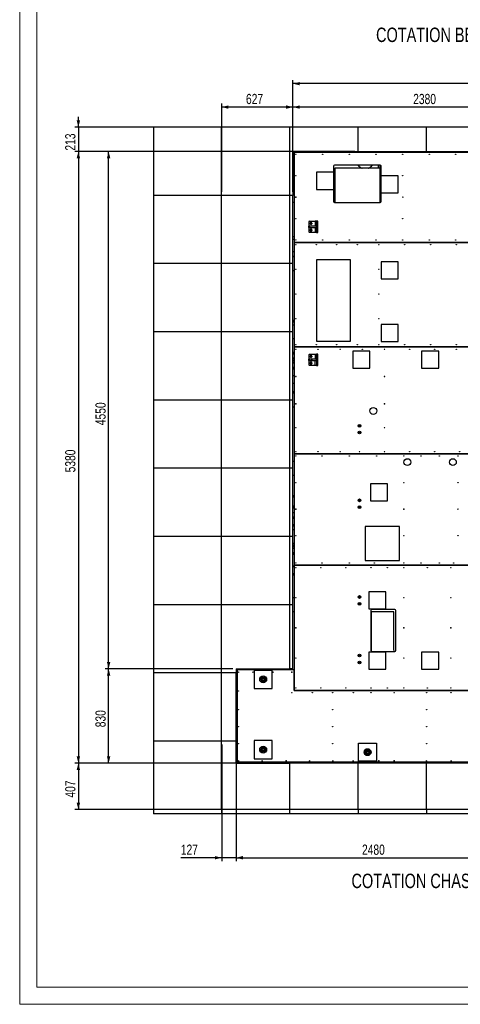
# Model space of a CAD drawing. Header units: millimetres. Extents: x 0 to 841, y 0 to 594.
# Tile 1 of 190: x 0 to 129, y 0 to 289. Entities that reach past the tile are written whole.
import ezdxf

# ---------------------------------------------------------------- set-up
doc = ezdxf.new("R2010")
doc.units = ezdxf.units.MM
for name, color, linetype in [('COTES', 1, 'Continuous'), ('NOTES', 6, 'Continuous'), ('TRAIT-FINS', 9, 'Continuous')]:
    doc.layers.add(name, color=color, linetype=linetype)
doc.layers.add('TRAIT-FORT', color=4, linetype='Continuous', lineweight=25)
doc.styles.add('SLDTEXTSTYLE0', font='TXT', dxfattribs={"width": 0.75})
doc.dimstyles.new('SLDDIMSTYLE0', dxfattribs={"dimtxt": 3, "dimasz": 2, "dimexe": 0, "dimexo": 0.0625, "dimgap": 0.75, "dimtad": 1, "dimdec": 0, "dimlfac": 30, "dimrnd": 1e-09, "dimzin": 12, "dimdsep": 46, "dimtxsty": 'SLDTEXTSTYLE0', "dimsah": 1, "dimcen": 0.09, "dimadec": 0, "dimazin": 3, "dimtfac": 1, "dimtdec": 0, "dimtofl": 0, "dimtmove": 0, "dimatfit": 3, "dimfxl": 1, "dimfrac": 2, "dimtolj": 1, "dimtzin": 12, "dimarcsym": 0})
doc.dimstyles.new('SLDDIMSTYLE1', dxfattribs={"dimtxt": 3, "dimasz": 2, "dimexe": 0, "dimexo": 0.0625, "dimgap": 0.75, "dimtad": 1, "dimdec": 0, "dimlfac": 30, "dimrnd": 1e-09, "dimzin": 12, "dimdsep": 46, "dimtxsty": 'SLDTEXTSTYLE0', "dimsah": 1, "dimcen": 0.09, "dimadec": 0, "dimazin": 3, "dimtfac": 1, "dimtdec": 0, "dimtmove": 0, "dimatfit": 0, "dimfxl": 1, "dimfrac": 2, "dimtolj": 1, "dimtzin": 12, "dimarcsym": 0})

# ---------------------------------------------------------------- blocks, each defined once
blk = doc.blocks.new('_D_14')
at = {"layer": 'COTES', "color": 1, "transparency": 16777216}
for p, q in [((80.1, 251.03), (80.1, 264.03)), ((159.43, 263.03), (80.1, 263.03)), ((159.43, 251.03), (159.43, 264.03))]:
    blk.add_line(p, q, dxfattribs=at)
for points in [[(80.1, 263.03), (82.1, 262.53), (82.1, 263.53)], [(159.43, 263.03), (157.43, 263.53), (157.43, 262.53)]]:
    blk.add_solid(points, dxfattribs=at)
at = {"layer": 'COTES', "color": 1, "transparency": 16777216, "insert": (115.33, 266.89), "char_height": 3, "attachment_point": 1, "style": 'SLDTEXTSTYLE0'}
blk.add_mtext('2380', dxfattribs=at)
blk = doc.blocks.new('_D_16')
at = {"layer": 'COTES', "color": 1, "transparency": 16777216}
for p, q in [((59.2, 238.13), (59.2, 264.03)), ((80.1, 263.03), (59.2, 263.03)), ((80.1, 238.13), (80.1, 264.03))]:
    blk.add_line(p, q, dxfattribs=at)
for points in [[(59.2, 263.03), (61.2, 262.53), (61.2, 263.53)], [(80.1, 263.03), (78.1, 263.53), (78.1, 262.53)]]:
    blk.add_solid(points, dxfattribs=at)
at = {"layer": 'COTES', "color": 1, "transparency": 16777216, "insert": (66.32, 266.89), "char_height": 3, "attachment_point": 1, "style": 'SLDTEXTSTYLE0'}
blk.add_mtext('627', dxfattribs=at)
blk = doc.blocks.new('_D_17')
at = {"layer": 'COTES', "color": 1, "transparency": 16777216}
for p, q in [((17.2, 257.13), (17.2, 260.13)), ((98.2, 257.13), (16.2, 257.13)), ((17.2, 257.13), (17.2, 250.03)), ((98.2, 250.03), (16.2, 250.03)), ((17.2, 250.03), (17.2, 247.03))]:
    blk.add_line(p, q, dxfattribs=at)
for points in [[(17.2, 257.13), (17.7, 259.13), (16.7, 259.13)], [(17.2, 250.03), (16.7, 248.03), (17.7, 248.03)]]:
    blk.add_solid(points, dxfattribs=at)
at = {"layer": 'COTES', "color": 1, "transparency": 16777216, "insert": (13.33, 250.26), "char_height": 3, "attachment_point": 1, "rotation": 90, "style": 'SLDTEXTSTYLE0'}
blk.add_mtext('213', dxfattribs=at)
blk = doc.blocks.new('_D_18')
at = {"layer": 'COTES', "color": 1, "transparency": 16777216}
for p, q in [((79.1, 250.03), (16.2, 250.03)), ((17.2, 250.03), (17.2, 70.7)), ((62.43, 70.7), (16.2, 70.7))]:
    blk.add_line(p, q, dxfattribs=at)
for points in [[(17.2, 250.03), (16.7, 248.03), (17.7, 248.03)], [(17.2, 70.7), (17.7, 72.7), (16.7, 72.7)]]:
    blk.add_solid(points, dxfattribs=at)
at = {"layer": 'COTES', "color": 1, "transparency": 16777216, "insert": (13.33, 155.93), "char_height": 3, "attachment_point": 1, "rotation": 90, "style": 'SLDTEXTSTYLE0'}
blk.add_mtext('5380', dxfattribs=at)
blk = doc.blocks.new('_D_19')
at = {"layer": 'COTES', "color": 1, "transparency": 16777216}
for p, q in [((78.2, 70.7), (16.2, 70.7)), ((17.2, 70.7), (17.2, 57.13)), ((78.2, 57.13), (16.2, 57.13))]:
    blk.add_line(p, q, dxfattribs=at)
for points in [[(17.2, 70.7), (16.7, 68.7), (17.7, 68.7)], [(17.2, 57.13), (17.7, 59.13), (16.7, 59.13)]]:
    blk.add_solid(points, dxfattribs=at)
at = {"layer": 'COTES', "color": 1, "transparency": 16777216, "insert": (13.33, 60.59), "char_height": 3, "attachment_point": 1, "rotation": 90, "style": 'SLDTEXTSTYLE0'}
blk.add_mtext('407', dxfattribs=at)
blk = doc.blocks.new('_D_20')
at = {"layer": 'COTES', "color": 1, "transparency": 16777216}
for p, q in [((62.43, 98.37), (25.07, 98.37)), ((26.07, 70.7), (26.07, 98.37)), ((62.43, 70.7), (25.07, 70.7))]:
    blk.add_line(p, q, dxfattribs=at)
for points in [[(26.07, 98.37), (25.57, 96.37), (26.57, 96.37)], [(26.07, 70.7), (26.57, 72.7), (25.57, 72.7)]]:
    blk.add_solid(points, dxfattribs=at)
at = {"layer": 'COTES', "color": 1, "transparency": 16777216, "insert": (22.2, 81.21), "char_height": 3, "attachment_point": 1, "rotation": 90, "style": 'SLDTEXTSTYLE0'}
blk.add_mtext('830', dxfattribs=at)
blk = doc.blocks.new('_D_21')
at = {"layer": 'COTES', "color": 1, "transparency": 16777216}
for p, q in [((79.1, 250.03), (25.07, 250.03)), ((26.07, 98.37), (26.07, 250.03)), ((62.43, 98.37), (25.07, 98.37))]:
    blk.add_line(p, q, dxfattribs=at)
for points in [[(26.07, 250.03), (25.57, 248.03), (26.57, 248.03)], [(26.07, 98.37), (26.57, 100.37), (25.57, 100.37)]]:
    blk.add_solid(points, dxfattribs=at)
at = {"layer": 'COTES', "color": 1, "transparency": 16777216, "insert": (22.2, 169.77), "char_height": 3, "attachment_point": 1, "rotation": 90, "style": 'SLDTEXTSTYLE0'}
blk.add_mtext('4550', dxfattribs=at)
blk = doc.blocks.new('_D_27')
at = {"layer": 'COTES', "color": 1, "transparency": 16777216}
for p, q in [((80.1, 238.13), (80.1, 270.89)), ((233.1, 269.89), (80.1, 269.89)), ((233.1, 175.03), (233.1, 270.89))]:
    blk.add_line(p, q, dxfattribs=at)
for points in [[(80.1, 269.89), (82.1, 269.39), (82.1, 270.39)], [(233.1, 269.89), (231.1, 270.39), (231.1, 269.39)]]:
    blk.add_solid(points, dxfattribs=at)
at = {"layer": 'COTES', "color": 1, "transparency": 16777216, "insert": (152.17, 273.76), "char_height": 3, "attachment_point": 1, "style": 'SLDTEXTSTYLE0'}
blk.add_mtext('4590', dxfattribs=at)
blk = doc.blocks.new('_D_29')
at = {"layer": 'COTES', "color": 1, "transparency": 16777216}
for p, q in [((63.43, 69.7), (63.43, 41.96)), ((146.1, 69.7), (146.1, 41.96)), ((63.43, 42.96), (146.1, 42.96))]:
    blk.add_line(p, q, dxfattribs=at)
for points in [[(63.43, 42.96), (65.43, 42.46), (65.43, 43.46)], [(146.1, 42.96), (144.1, 43.46), (144.1, 42.46)]]:
    blk.add_solid(points, dxfattribs=at)
at = {"layer": 'COTES', "color": 1, "transparency": 16777216, "insert": (100.33, 46.83), "char_height": 3, "attachment_point": 1, "style": 'SLDTEXTSTYLE0'}
blk.add_mtext('2480', dxfattribs=at)
blk = doc.blocks.new('_D_30')
at = {"layer": 'COTES', "color": 1, "transparency": 16777216}
for p, q in [((59.2, 76.13), (59.2, 41.96)), ((63.43, 76.13), (63.43, 41.96)), ((59.2, 42.96), (47.22, 42.96)), ((63.43, 42.96), (59.2, 42.96)), ((63.43, 42.96), (66.43, 42.96))]:
    blk.add_line(p, q, dxfattribs=at)
for points in [[(59.2, 42.96), (57.2, 43.46), (57.2, 42.46)], [(63.43, 42.96), (65.43, 42.46), (65.43, 43.46)]]:
    blk.add_solid(points, dxfattribs=at)
at = {"layer": 'COTES', "color": 1, "transparency": 16777216, "insert": (47.22, 46.83), "char_height": 3, "attachment_point": 1, "style": 'SLDTEXTSTYLE0'}
blk.add_mtext('127', dxfattribs=at)

msp = doc.modelspace()

# ---------------------------------------------------------------- hatches: boundary and pattern name
at = {"layer": 'TRAIT-FINS'}
h = msp.add_hatch(dxfattribs=at)
h.set_pattern_fill('ANSI31', color=9, style=0)
h.paths.add_polyline_path([(86.98, 228.138), (84.926, 228.138), (84.926, 227.738), (86.98, 227.738)], flags=0)
h = msp.add_hatch(dxfattribs=at)
h.set_pattern_fill('ANSI31', color=9, style=0)
h.paths.add_polyline_path([(87.005, 226.271), (87.405, 226.271), (87.405, 229.605), (87.005, 229.605)], flags=0)
h = msp.add_hatch(dxfattribs=at)
h.set_pattern_fill('ANSI31', color=9, style=0)
h.paths.add_polyline_path([(87.405, 190.605), (87.005, 190.605), (87.005, 187.271), (87.405, 187.271)], flags=0)
h = msp.add_hatch(dxfattribs=at)
h.set_pattern_fill('ANSI31', color=9, style=0)
h.paths.add_polyline_path([(86.98, 189.138), (84.926, 189.138), (84.926, 188.738), (86.98, 188.738)], flags=0)
h = msp.add_hatch(dxfattribs=at)
h.set_pattern_fill('ANSI31', color=9, style=0)
edge = h.paths.add_edge_path(flags=0)
edge.add_arc((71.372, 95.237), 0.333, 0, 360)
h = msp.add_hatch(dxfattribs=at)
h.set_pattern_fill('ANSI31', color=9, style=0)
edge = h.paths.add_edge_path(flags=0)
edge.add_arc((71.372, 74.67), 0.333, 0, 360)
h = msp.add_hatch(dxfattribs=at)
h.set_pattern_fill('ANSI31', color=9, style=0)
edge = h.paths.add_edge_path(flags=0)
edge.add_arc((101.955, 73.92), 0.333, 0, 360)

# ---------------------------------------------------------------- linework, layer by layer
at = {"color": 7, "linetype": 'Continuous', "lineweight": 18}
for p, q in [((0, 594), (0, 0)), ((5, 589), (5, 5)), ((836, 5), (5, 5)), ((841, 0), (0, 0))]:
    msp.add_line(p, q, dxfattribs=at)
at = {"layer": 'TRAIT-FORT', "color": 4, "linetype": 'Continuous', "lineweight": 25}
for p, q in [((59.199, 257.134), (39.199, 257.134)), ((39.199, 257.134), (39.199, 237.134)), ((59.199, 237.134), (59.199, 257.134)), ((79.199, 257.134), (59.199, 257.134)), ((79.199, 237.134), (79.199, 257.134)), ((99.199, 257.134), (79.199, 257.134)), ((99.199, 250.034), (99.199, 257.134)), ((119.199, 257.134), (99.199, 257.134)), ((119.199, 250.034), (119.199, 257.134)), ((139.199, 257.134), (119.199, 257.134)), ((80.099, 250.034), (99.199, 250.034)), ((80.099, 250.034), (80.099, 237.134)), ((80.099, 249.868), (84.932, 249.868)), ((80.432, 249.701), (80.432, 223.368)), ((159.099, 249.701), (80.432, 249.701)), ((84.932, 249.868), (84.932, 249.701)), ((99.199, 250.034), (119.199, 250.034)), ((105.032, 250.034), (105.032, 249.701)), ((105.699, 249.701), (105.699, 250.034)), ((105.932, 249.868), (110.932, 249.868)), ((105.932, 249.701), (105.932, 249.868)), ((109.699, 250.034), (109.699, 249.868)), ((110.932, 249.868), (110.932, 249.701)), ((111.032, 249.701), (111.032, 250.034)), ((119.199, 250.034), (139.199, 250.034)), ((91.972, 245.701), (91.972, 243.904)), ((105.638, 246.034), (92.305, 246.034)), ((105.032, 246.034), (105.032, 245.07)), ((105.699, 245.07), (105.699, 246.029)), ((105.932, 244.868), (105.932, 245.858)), ((105.972, 242.904), (105.972, 245.701)), ((80.432, 244.868), (80.099, 244.868)), ((86.972, 243.904), (86.972, 238.904)), ((91.972, 243.904), (86.972, 243.904)), ((91.972, 243.904), (91.972, 238.904)), ((92.372, 245.07), (92.372, 235.084)), ((105.705, 245.07), (92.372, 245.07)), ((105.705, 235.084), (105.705, 245.07)), ((105.972, 244.868), (105.932, 244.868)), ((110.972, 242.904), (105.972, 242.904)), ((105.972, 237.904), (105.972, 242.904)), ((110.972, 237.904), (110.972, 242.904)), ((39.199, 237.134), (39.199, 217.134)), ((59.199, 237.134), (39.199, 237.134)), ((59.199, 217.134), (59.199, 237.134)), ((79.199, 237.134), (59.199, 237.134)), ((79.199, 217.134), (79.199, 237.134)), ((80.099, 237.134), (79.199, 237.134)), ((80.432, 239.134), (80.099, 239.134)), ((80.099, 217.134), (80.099, 237.134)), ((86.972, 238.904), (91.972, 238.904)), ((91.972, 238.904), (91.972, 235.368)), ((105.972, 235.368), (105.972, 237.904)), ((105.972, 237.904), (110.972, 237.904)), ((80.099, 235.134), (80.432, 235.134)), ((92.305, 235.034), (105.638, 235.034)), ((92.372, 235.084), (105.705, 235.084)), ((105.032, 235.084), (105.032, 235.034)), ((105.699, 235.04), (105.699, 235.084)), ((84.905, 229.605), (84.738, 229.438)), ((84.738, 229.438), (84.738, 228.138)), ((84.738, 227.738), (84.738, 228.138)), ((84.738, 228.138), (84.926, 228.138)), ((84.905, 229.605), (86.605, 229.605)), ((84.926, 228.138), (84.926, 227.738)), ((86.98, 228.138), (84.926, 228.138)), ((85.172, 228.838), (85.172, 229.038)), ((85.638, 229.038), (85.638, 228.838)), ((86.605, 229.605), (86.605, 228.138)), ((87.005, 229.605), (86.605, 229.605)), ((86.98, 227.738), (86.98, 228.138)), ((87.005, 229.605), (87.005, 226.271)), ((87.405, 229.605), (87.005, 229.605)), ((87.405, 226.271), (87.405, 229.605)), ((84.926, 227.738), (84.738, 227.738)), ((84.738, 227.738), (84.738, 226.438)), ((84.905, 226.271), (84.738, 226.438)), ((86.605, 226.271), (84.905, 226.271)), ((84.926, 227.738), (86.98, 227.738)), ((85.172, 226.838), (85.172, 227.038)), ((85.638, 227.038), (85.638, 226.838)), ((86.605, 227.738), (86.605, 226.271)), ((87.005, 226.271), (86.605, 226.271)), ((87.005, 226.271), (87.405, 226.271)), ((80.432, 224.968), (80.099, 224.968)), ((80.099, 224.301), (80.432, 224.301)), ((80.432, 223.368), (80.432, 223.364)), ((159.099, 223.368), (80.432, 223.368)), ((80.432, 223.364), (80.432, 192.701)), ((80.432, 223.364), (159.099, 223.364)), ((80.432, 220.634), (80.099, 220.634)), ((59.199, 217.134), (39.199, 217.134)), ((39.199, 217.134), (39.199, 197.134)), ((59.199, 197.134), (59.199, 217.134)), ((79.199, 217.134), (59.199, 217.134)), ((79.199, 197.134), (79.199, 217.134)), ((80.099, 217.134), (79.199, 217.134)), ((80.099, 219.301), (80.432, 219.301)), ((80.432, 219.134), (80.099, 219.134)), ((80.099, 197.134), (80.099, 217.134)), ((96.94, 218.267), (86.985, 218.267)), ((86.985, 218.267), (86.985, 194.415)), ((96.94, 194.415), (96.94, 218.267)), ((110.972, 217.704), (105.972, 217.704)), ((105.972, 217.704), (105.972, 212.704)), ((110.972, 212.704), (110.972, 217.704)), ((80.099, 215.134), (80.432, 215.134)), ((105.972, 212.704), (110.972, 212.704)), ((110.972, 199.287), (105.972, 199.287)), ((105.972, 199.287), (105.972, 194.287)), ((110.972, 194.287), (110.972, 199.287)), ((39.199, 197.134), (39.199, 177.134)), ((59.199, 197.134), (39.199, 197.134)), ((59.199, 177.134), (59.199, 197.134)), ((79.199, 197.134), (59.199, 197.134)), ((79.199, 177.134), (79.199, 197.134)), ((80.099, 197.134), (79.199, 197.134)), ((80.432, 199.134), (80.099, 199.134)), ((80.099, 177.134), (80.099, 197.134)), ((80.099, 195.134), (80.432, 195.134)), ((86.985, 194.415), (96.94, 194.415)), ((105.972, 194.287), (110.972, 194.287)), ((80.099, 191.201), (80.432, 191.201)), ((80.432, 192.701), (80.432, 192.698)), ((159.099, 192.701), (80.432, 192.701)), ((80.432, 192.698), (80.432, 161.368)), ((80.432, 192.698), (159.099, 192.698)), ((84.905, 190.605), (84.738, 190.438)), ((84.905, 190.605), (86.605, 190.605)), ((86.605, 190.605), (86.605, 189.138)), ((86.605, 190.605), (87.005, 190.605)), ((87.005, 190.605), (87.005, 187.271)), ((87.405, 190.605), (87.005, 190.605)), ((87.405, 187.271), (87.405, 190.605)), ((102.638, 191.437), (97.638, 191.437)), ((97.638, 191.437), (97.638, 186.437)), ((102.638, 186.437), (102.638, 191.437)), ((122.805, 191.437), (117.805, 191.437)), ((117.805, 191.437), (117.805, 186.437)), ((122.805, 186.437), (122.805, 191.437)), ((80.099, 188.868), (80.432, 188.868)), ((80.432, 188.534), (80.099, 188.534)), ((84.738, 190.438), (84.738, 189.138)), ((84.738, 188.738), (84.738, 189.138)), ((84.738, 189.138), (84.926, 189.138)), ((84.926, 188.738), (84.738, 188.738)), ((84.738, 188.738), (84.738, 187.438)), ((84.926, 189.138), (84.926, 188.738)), ((86.98, 189.138), (84.926, 189.138)), ((84.926, 188.738), (86.98, 188.738)), ((85.172, 189.838), (85.172, 190.038)), ((85.172, 187.838), (85.172, 188.038)), ((85.638, 190.038), (85.638, 189.838)), ((85.638, 188.038), (85.638, 187.838)), ((86.605, 187.271), (86.605, 188.738)), ((86.98, 188.738), (86.98, 189.138)), ((80.432, 186.201), (80.099, 186.201)), ((84.905, 187.271), (84.738, 187.438)), ((86.605, 187.271), (84.905, 187.271)), ((87.005, 187.271), (86.605, 187.271)), ((87.005, 187.271), (87.405, 187.271)), ((97.638, 186.437), (102.638, 186.437)), ((117.805, 186.437), (122.805, 186.437)), ((80.432, 184.218), (80.099, 184.218)), ((80.099, 182.051), (80.432, 182.051)), ((80.432, 179.134), (80.099, 179.134)), ((39.199, 177.134), (39.199, 157.134)), ((59.199, 177.134), (39.199, 177.134)), ((59.199, 157.134), (59.199, 177.134)), ((79.199, 177.134), (59.199, 177.134)), ((79.199, 157.134), (79.199, 177.134)), ((80.099, 177.134), (79.199, 177.134)), ((80.099, 157.134), (80.099, 177.134)), ((80.099, 175.134), (80.432, 175.134)), ((80.432, 159.134), (80.099, 159.134)), ((80.432, 161.368), (80.432, 161.364)), ((152.432, 161.368), (80.432, 161.368)), ((80.432, 161.364), (80.432, 128.704)), ((80.432, 161.364), (152.432, 161.364)), ((59.199, 157.134), (39.199, 157.134)), ((39.199, 157.134), (39.199, 137.134)), ((59.199, 137.134), (59.199, 157.134)), ((79.199, 157.134), (59.199, 157.134)), ((79.199, 137.134), (79.199, 157.134)), ((80.099, 157.134), (79.199, 157.134)), ((80.099, 137.134), (80.099, 157.134)), ((80.099, 155.134), (80.432, 155.134)), ((107.805, 152.57), (102.805, 152.57)), ((102.805, 152.57), (102.805, 147.57)), ((107.805, 147.57), (107.805, 152.57)), ((80.099, 149.134), (80.432, 149.134)), ((80.099, 148.968), (80.432, 148.968)), ((80.099, 148.801), (80.432, 148.801)), ((102.805, 147.57), (107.805, 147.57)), ((80.099, 146.134), (80.432, 146.134)), ((80.099, 145.968), (80.432, 145.968)), ((80.099, 145.801), (80.432, 145.801)), ((80.432, 145.468), (80.099, 145.468)), ((99.448, 145.801), (99.763, 145.801)), ((80.099, 144.134), (80.432, 144.134)), ((80.432, 139.134), (80.099, 139.134)), ((111.305, 140.07), (101.305, 140.07)), ((101.305, 140.07), (101.305, 130.07)), ((111.305, 130.07), (111.305, 140.07)), ((59.199, 137.134), (39.199, 137.134)), ((39.199, 137.134), (39.199, 117.134)), ((59.199, 117.134), (59.199, 137.134)), ((79.199, 137.134), (59.199, 137.134)), ((79.199, 117.134), (79.199, 137.134)), ((80.099, 137.134), (79.199, 137.134)), ((80.099, 117.134), (80.099, 137.134)), ((80.099, 135.134), (80.432, 135.134)), ((80.099, 134.534), (80.432, 134.534)), ((80.432, 134.201), (80.099, 134.201)), ((80.432, 131.868), (80.099, 131.868)), ((101.305, 130.07), (111.305, 130.07)), ((80.1, 128.446), (80.099, 128.446)), ((80.432, 128.704), (80.432, 128.701)), ((152.432, 128.704), (80.432, 128.704)), ((80.432, 128.701), (80.432, 98.038)), ((80.432, 128.701), (152.432, 128.701)), ((80.099, 126.113), (80.1, 126.113)), ((80.432, 119.134), (80.099, 119.134)), ((107.305, 120.904), (102.305, 120.904)), ((102.305, 120.904), (102.305, 115.904)), ((107.305, 115.904), (107.305, 120.904)), ((59.199, 117.134), (39.199, 117.134)), ((39.199, 117.134), (39.199, 97.134)), ((59.199, 97.134), (59.199, 117.134)), ((79.199, 117.134), (59.199, 117.134)), ((79.199, 98.368), (79.199, 117.134)), ((80.099, 117.134), (79.199, 117.134)), ((80.099, 98.368), (80.099, 117.134)), ((102.305, 115.904), (107.305, 115.904)), ((109.932, 115.737), (103.266, 115.737)), ((80.099, 115.134), (80.432, 115.134)), ((102.932, 115.404), (102.932, 103.715)), ((103.053, 115.07), (103.053, 103.415)), ((109.705, 115.07), (103.053, 115.07)), ((109.705, 104.241), (109.705, 115.07)), ((110.266, 103.715), (110.266, 115.404)), ((109.805, 103.415), (109.705, 104.241)), ((107.305, 103.215), (102.305, 103.215)), ((102.305, 103.215), (102.305, 98.215)), ((103.053, 103.415), (109.805, 103.415)), ((103.266, 103.382), (109.932, 103.382)), ((107.305, 98.215), (107.305, 103.215)), ((122.805, 103.237), (117.805, 103.237)), ((117.805, 103.237), (117.805, 98.237)), ((122.805, 98.237), (122.805, 103.237)), ((63.432, 98.368), (79.199, 98.368)), ((63.432, 98.368), (63.432, 97.134)), ((80.099, 98.368), (79.199, 98.368)), ((102.305, 98.215), (107.305, 98.215)), ((117.805, 98.237), (122.805, 98.237)), ((59.199, 97.134), (39.199, 97.134)), ((39.199, 97.134), (39.199, 77.134)), ((59.199, 77.134), (59.199, 97.134)), ((63.432, 97.134), (59.199, 97.134)), ((63.432, 97.868), (63.766, 97.868)), ((63.432, 77.134), (63.432, 97.134)), ((63.766, 98.034), (63.766, 71.034)), ((79.766, 98.034), (63.766, 98.034)), ((74.038, 97.904), (68.705, 97.904)), ((68.705, 97.904), (68.705, 92.57)), ((74.038, 92.57), (74.038, 97.904)), ((79.766, 98.038), (79.766, 98.034)), ((80.432, 98.038), (79.766, 98.038)), ((80.436, 98.038), (80.432, 98.038)), ((80.432, 98.038), (80.432, 92.034)), ((80.436, 98.034), (80.432, 98.034)), ((80.436, 92.038), (80.436, 98.038)), ((63.766, 92.868), (63.432, 92.868)), ((68.705, 92.57), (74.038, 92.57)), ((80.432, 92.034), (145.766, 92.034)), ((145.766, 92.038), (80.436, 92.038)), ((59.199, 77.134), (39.199, 77.134)), ((39.199, 77.134), (39.199, 57.134)), ((59.199, 57.134), (59.199, 77.134)), ((63.432, 77.134), (59.199, 77.134)), ((63.432, 70.701), (63.432, 77.134)), ((63.432, 75.534), (63.766, 75.534)), ((68.705, 77.337), (68.705, 72.004)), ((74.038, 77.337), (68.705, 77.337)), ((74.038, 72.004), (74.038, 77.337)), ((99.288, 71.254), (99.288, 76.587)), ((99.288, 76.587), (104.622, 76.587)), ((104.622, 76.587), (104.622, 71.254)), ((63.432, 70.701), (79.199, 70.701)), ((63.766, 71.034), (145.766, 71.034)), ((68.266, 71.034), (68.266, 70.701)), ((68.705, 72.004), (74.038, 72.004)), ((79.199, 57.134), (79.199, 70.701)), ((99.199, 70.701), (79.199, 70.701)), ((99.199, 57.134), (99.199, 70.701)), ((119.199, 70.701), (99.199, 70.701)), ((104.622, 71.254), (99.288, 71.254)), ((102.266, 70.701), (102.266, 71.034)), ((107.266, 71.034), (107.266, 70.701)), ((119.199, 57.134), (119.199, 70.701)), ((139.199, 70.701), (119.199, 70.701)), ((39.199, 57.134), (39.199, 55.83)), ((59.199, 57.134), (39.199, 57.134)), ((59.199, 55.83), (39.199, 55.83)), ((59.199, 57.134), (59.199, 55.83)), ((79.199, 57.134), (59.199, 57.134)), ((79.199, 55.83), (59.199, 55.83)), ((79.199, 55.83), (79.199, 57.134)), ((99.199, 57.134), (79.199, 57.134)), ((99.199, 55.83), (79.199, 55.83)), ((99.199, 57.134), (99.199, 55.83)), ((119.199, 57.134), (99.199, 57.134)), ((119.199, 55.83), (99.199, 55.83)), ((119.199, 57.134), (119.199, 55.83)), ((139.199, 57.134), (119.199, 57.134)), ((139.199, 55.83), (119.199, 55.83))]:
    msp.add_line(p, q, dxfattribs=at)
for centre, radius in [((80.932, 249.201), 0.0567), ((88.766, 249.201), 0.0567), ((96.599, 249.201), 0.0567), ((104.432, 249.201), 0.0567), ((112.266, 249.201), 0.0567), ((120.043, 249.201), 0.0567), ((127.821, 249.201), 0.0567), ((80.932, 242.909), 0.0567), ((112.266, 242.909), 0.0567), ((80.932, 236.618), 0.0567), ((112.266, 236.618), 0.0567), ((80.932, 230.326), 0.0567), ((85.405, 228.937), 0.17), ((112.266, 230.326), 0.0567), ((85.405, 226.937), 0.17), ((80.932, 224.034), 0.0567), ((80.932, 222.701), 0.0567), ((86.932, 222.701), 0.0567), ((88.766, 224.034), 0.0567), ((92.932, 222.701), 0.0567), ((96.599, 224.034), 0.0567), ((98.932, 222.701), 0.0567), ((104.432, 224.034), 0.0567), ((105.266, 222.701), 0.0567), ((112.266, 224.034), 0.0567), ((112.849, 222.701), 0.0567), ((120.043, 224.034), 0.0567), ((120.432, 222.701), 0.0567), ((127.821, 224.034), 0.0567), ((128.016, 222.701), 0.0567), ((80.932, 215.478), 0.0567), ((105.266, 215.478), 0.0567), ((80.932, 208.254), 0.0567), ((105.266, 208.254), 0.0567), ((80.932, 201.031), 0.0567), ((105.266, 201.031), 0.0567), ((80.932, 193.364), 0.0567), ((86.932, 193.364), 0.0567), ((92.932, 193.364), 0.0567), ((98.932, 193.364), 0.0567), ((105.266, 193.364), 0.0567), ((112.849, 193.364), 0.0567), ((120.432, 193.364), 0.0567), ((128.016, 193.364), 0.0567), ((80.932, 192.031), 0.0567), ((87.432, 192.031), 0.0567), ((93.932, 192.031), 0.0567), ((100.432, 192.031), 0.0567), ((106.932, 192.031), 0.0567), ((114.266, 192.031), 0.0567), ((121.599, 192.031), 0.0567), ((128.016, 192.031), 0.0567), ((85.405, 189.937), 0.175), ((85.405, 187.937), 0.175), ((80.932, 184.033), 0.0567), ((106.932, 184.033), 0.0567), ((80.932, 176.034), 0.0567), ((106.932, 176.034), 0.0567), ((103.638, 173.937), 1), ((80.932, 169.033), 0.0567), ((99.605, 169.604), 0.4), ((99.605, 167.604), 0.4), ((99.605, 169.604), 0.333), ((99.605, 167.604), 0.333), ((99.605, 169.604), 0.17), ((99.605, 167.604), 0.17), ((106.932, 169.033), 0.0567), ((80.932, 162.031), 0.0567), ((87.432, 162.031), 0.0567), ((93.932, 162.031), 0.0567), ((99.599, 162.031), 0.0567), ((106.932, 162.031), 0.0567), ((114.266, 162.031), 0.0567), ((121.599, 162.031), 0.0567), ((128.932, 162.031), 0.0567), ((80.932, 160.698), 0.0567), ((88.599, 160.698), 0.0567), ((96.599, 160.698), 0.0567), ((104.599, 160.698), 0.0567), ((112.599, 160.698), 0.0567), ((113.638, 158.937), 1), ((117.599, 160.698), 0.0567), ((123.016, 160.698), 0.0567), ((126.972, 158.937), 1), ((128.432, 160.698), 0.0567), ((80.932, 152.921), 0.0567), ((112.599, 152.921), 0.0567), ((128.432, 152.921), 0.0567), ((99.605, 147.737), 0.4), ((99.605, 147.737), 0.333), ((99.605, 147.737), 0.17), ((80.932, 145.144), 0.0567), ((99.605, 145.737), 0.4), ((99.605, 145.737), 0.333), ((99.605, 145.737), 0.17), ((112.599, 145.144), 0.0567), ((128.432, 145.144), 0.0567), ((80.932, 137.368), 0.0567), ((112.599, 137.368), 0.0567), ((128.432, 137.368), 0.0567), ((80.932, 129.368), 0.0567), ((80.932, 128.034), 0.0567), ((88.266, 128.034), 0.0567), ((88.599, 129.368), 0.0567), ((95.599, 128.034), 0.0567), ((96.599, 129.368), 0.0567), ((102.932, 128.034), 0.0567), ((103.932, 129.368), 0.0567), ((107.766, 128.034), 0.0567), ((112.599, 129.368), 0.0567), ((112.599, 128.034), 0.0567), ((117.599, 129.368), 0.0567), ((119.488, 128.034), 0.0567), ((123.016, 129.368), 0.0567), ((126.377, 128.034), 0.0567), ((127.23, 129.368), 0.0567), ((80.932, 119.202), 0.0567), ((99.605, 119.404), 0.4), ((99.605, 119.404), 0.333), ((99.605, 119.404), 0.17), ((112.599, 119.202), 0.0567), ((126.377, 119.202), 0.0567), ((99.605, 117.404), 0.4), ((99.605, 117.404), 0.175), ((80.932, 110.369), 0.0567), ((112.599, 110.369), 0.0567), ((126.377, 110.369), 0.0567), ((80.932, 101.537), 0.0567), ((99.605, 102.237), 0.4), ((99.605, 102.237), 0.333), ((99.605, 102.237), 0.17), ((112.599, 101.537), 0.0567), ((126.377, 101.537), 0.0567), ((99.605, 100.237), 0.4), ((99.605, 100.237), 0.333), ((99.605, 100.237), 0.17), ((64.099, 97.368), 0.0567), ((68.351, 97.368), 0.0567), ((71.372, 95.237), 1.017), ((71.372, 95.237), 0.75), ((71.372, 95.237), 0.629), ((71.372, 95.237), 0.5), ((71.372, 95.237), 0.333), ((74.275, 97.368), 0.0567), ((79.766, 97.368), 0.0567), ((80.932, 92.704), 0.0567), ((88.266, 92.704), 0.0567), ((95.599, 92.704), 0.0567), ((102.932, 92.704), 0.0567), ((107.766, 92.704), 0.0567), ((112.599, 92.704), 0.0567), ((119.488, 92.704), 0.0567), ((126.377, 92.704), 0.0567), ((64.099, 91.869), 0.0567), ((79.766, 91.371), 0.0567), ((85.766, 91.371), 0.0567), ((91.766, 91.371), 0.0567), ((97.766, 91.371), 0.0567), ((102.932, 91.371), 0.0567), ((109.766, 91.371), 0.0567), ((119.266, 91.371), 0.0567), ((126.432, 91.371), 0.0567), ((64.099, 86.37), 0.0567), ((91.766, 86.37), 0.0567), ((119.266, 86.37), 0.0567), ((64.099, 81.369), 0.0567), ((91.766, 81.369), 0.0567), ((119.266, 81.369), 0.0567), ((64.099, 76.368), 0.0567), ((71.372, 74.67), 1.017), ((71.372, 74.67), 0.75), ((71.372, 74.67), 0.629), ((71.372, 74.67), 0.5), ((91.766, 76.368), 0.0567), ((119.266, 76.368), 0.0567), ((71.372, 74.67), 0.333), ((101.955, 73.92), 1.017), ((101.955, 73.92), 0.75), ((101.955, 73.92), 0.629), ((101.955, 73.92), 0.5), ((101.955, 73.92), 0.333), ((64.099, 71.368), 0.0567), ((71.099, 71.368), 0.0567), ((78.099, 71.368), 0.0567), ((84.932, 71.368), 0.0567), ((91.766, 71.368), 0.0567), ((97.766, 71.368), 0.0567), ((105.266, 71.368), 0.0567), ((109.766, 71.368), 0.0567), ((119.266, 71.368), 0.0567), ((126.432, 71.368), 0.0567)]:
    msp.add_circle(centre, radius, dxfattribs=at)
for centre, radius, start, end in [((80.432, 249.368), 0.167, 90, 270), ((80.432, 249.368), 0.143, 90, 270), ((101.266, 247.368), 2.5, 68.96053, 111.03947), ((101.266, 247.368), 2.467, 71.07536, 108.92464), ((115.599, 247.368), 2.5, 68.96053, 111.03947), ((115.599, 247.368), 2.467, 71.07536, 108.92464), ((80.432, 245.368), 0.167, 90, 270), ((80.432, 245.368), 0.143, 90, 270), ((92.305, 245.701), 0.333, 90, 180), ((101.266, 247.368), 2.5, 212.23095, 246.76786), ((101.266, 247.368), 2.467, 212.72044, 248.64341), ((101.266, 247.368), 2.467, 291.35659, 327.27956), ((101.266, 247.368), 2.5, 293.23214, 327.76905), ((105.638, 245.701), 0.333, 0, 90), ((92.305, 235.368), 0.333, 180, 270), ((105.638, 235.368), 0.333, 270, 0), ((85.405, 229.038), 0.233, 0, 180), ((85.405, 228.838), 0.233, 180, 0), ((85.405, 227.038), 0.233, 0, 180), ((85.405, 226.838), 0.233, 180, 0), ((82.432, 199.118), 2.5, 143.1301, 158.96053), ((82.432, 199.118), 2.467, 144.17523, 161.07536), ((80.432, 190.701), 0.167, 90, 270), ((80.432, 190.701), 0.143, 90, 270), ((80.432, 189.368), 0.167, 90, 270), ((80.432, 188.034), 0.167, 90, 270), ((80.432, 189.368), 0.143, 90, 270), ((80.432, 188.034), 0.143, 90, 270), ((85.405, 190.038), 0.233, 0, 180), ((85.405, 189.838), 0.233, 180, 0), ((85.405, 188.038), 0.233, 0, 180), ((85.405, 187.838), 0.233, 180, 0), ((80.432, 186.701), 0.167, 90, 270), ((80.432, 186.701), 0.143, 90, 270), ((82.432, 178.284), 2.5, 143.1301, 158.96053), ((82.432, 178.284), 2.467, 144.17523, 159.84295), ((82.432, 141.534), 2.5, 143.1301, 158.96053), ((82.432, 141.534), 2.467, 144.17523, 161.07536), ((82.432, 141.534), 2.467, 198.92464, 215.82477), ((82.432, 141.534), 2.5, 201.03947, 216.8699), ((80.432, 135.034), 0.167, 143.1301, 270), ((80.432, 133.701), 0.167, 90, 270), ((80.432, 135.034), 0.143, 135.75928, 270), ((80.432, 133.701), 0.143, 90, 270), ((80.432, 132.368), 0.167, 90, 270), ((80.432, 132.368), 0.143, 90, 270), ((80.1, 128.113), 0.333, 4.17451, 90), ((82.432, 127.201), 2.5, 143.1301, 151.00638), ((82.432, 127.201), 2.467, 144.17523, 151.00373), ((80.1, 126.446), 0.333, 270, 355.82549), ((82.432, 127.201), 2.5, 205.56707, 216.8699), ((82.432, 127.201), 2.467, 205.69337, 215.82477), ((103.266, 115.404), 0.333, 90, 180), ((109.932, 115.404), 0.333, 0, 90), ((103.266, 103.715), 0.333, 180, 270), ((109.932, 103.715), 0.333, 270, 0), ((63.766, 97.368), 0.167, 90, 270), ((63.766, 97.368), 0.143, 90, 270), ((63.766, 93.368), 0.167, 90, 270), ((63.766, 93.368), 0.143, 90, 270), ((63.766, 75.034), 0.167, 90, 270), ((63.766, 75.034), 0.143, 90, 270), ((63.766, 71.034), 0.167, 90, 0), ((63.766, 71.034), 0.143, 90, 0), ((65.099, 71.034), 0.167, 180, 0), ((65.099, 71.034), 0.143, 180, 0), ((66.432, 71.034), 0.167, 180, 0), ((66.432, 71.034), 0.143, 180, 0), ((67.766, 71.034), 0.167, 180, 0), ((67.766, 71.034), 0.143, 180, 0), ((102.766, 71.034), 0.167, 180, 0), ((102.766, 71.034), 0.143, 180, 0), ((104.099, 71.034), 0.167, 180, 0), ((104.099, 71.034), 0.143, 180, 0), ((105.432, 71.034), 0.167, 180, 0), ((105.432, 71.034), 0.143, 180, 0), ((106.766, 71.034), 0.167, 180, 0), ((106.766, 71.034), 0.143, 180, 0)]:
    msp.add_arc(centre, radius, start, end, dxfattribs=at)
for points, knots in [([(70.988, 95.237), (70.99, 95.26), (70.992, 95.308), (71.013, 95.38), (71.049, 95.449), (71.099, 95.51), (71.16, 95.56), (71.229, 95.595), (71.3, 95.616), (71.372, 95.622), (71.443, 95.616), (71.515, 95.595), (71.583, 95.56), (71.645, 95.51), (71.695, 95.449), (71.73, 95.38), (71.751, 95.308), (71.754, 95.26), (71.755, 95.237)], [0, 0, 0, 0, 0.0582587, 0.1200068, 0.1843212, 0.25, 0.3156801, 0.3799953, 0.4417425, 0.4999997, 0.5582585, 0.6200057, 0.6843209, 0.7499997, 0.8156785, 0.8799937, 0.9417413, 1, 1, 1, 1]), ([(71.101, 94.966), (71.086, 94.983), (71.055, 95.018), (71.022, 95.083), (70.999, 95.156), (70.992, 95.209), (70.988, 95.237)], [0, 0, 0, 0, 0.2277736, 0.4650267, 0.7201615, 1, 1, 1, 1]), ([(71.372, 94.854), (71.344, 94.857), (71.291, 94.864), (71.217, 94.887), (71.153, 94.92), (71.118, 94.951), (71.101, 94.966)], [0, 0, 0, 0, 0.279832, 0.53496692, 0.77221702, 1, 1, 1, 1]), ([(71.643, 94.966), (71.626, 94.951), (71.591, 94.92), (71.526, 94.887), (71.452, 94.864), (71.399, 94.857), (71.372, 94.854)], [0, 0, 0, 0, 0.2277829, 0.465027, 0.7201681, 1, 1, 1, 1]), ([(71.755, 95.237), (71.751, 95.209), (71.745, 95.156), (71.721, 95.083), (71.689, 95.018), (71.658, 94.983), (71.643, 94.966)], [0, 0, 0, 0, 0.2798365, 0.5349706, 0.772223, 1, 1, 1, 1]), ([(70.988, 74.67), (70.99, 74.694), (70.992, 74.742), (71.013, 74.813), (71.049, 74.882), (71.099, 74.943), (71.16, 74.993), (71.229, 75.029), (71.3, 75.049), (71.372, 75.056), (71.443, 75.049), (71.515, 75.029), (71.583, 74.993), (71.645, 74.943), (71.695, 74.882), (71.73, 74.813), (71.751, 74.742), (71.754, 74.694), (71.755, 74.67)], [0, 0, 0, 0, 0.0582587, 0.1200068, 0.1843212, 0.25, 0.3156801, 0.3799953, 0.4417425, 0.4999997, 0.5582585, 0.6200057, 0.6843209, 0.7499997, 0.8156785, 0.8799937, 0.9417413, 1, 1, 1, 1]), ([(71.101, 74.399), (71.086, 74.416), (71.055, 74.451), (71.022, 74.516), (70.999, 74.589), (70.992, 74.643), (70.988, 74.67)], [0, 0, 0, 0, 0.2277736, 0.4650267, 0.7201615, 1, 1, 1, 1]), ([(71.372, 74.287), (71.344, 74.29), (71.291, 74.297), (71.217, 74.321), (71.153, 74.353), (71.118, 74.384), (71.101, 74.399)], [0, 0, 0, 0, 0.279832, 0.53496692, 0.77221702, 1, 1, 1, 1]), ([(71.643, 74.399), (71.626, 74.384), (71.591, 74.353), (71.526, 74.321), (71.452, 74.297), (71.399, 74.29), (71.372, 74.287)], [0, 0, 0, 0, 0.2277829, 0.465027, 0.7201681, 1, 1, 1, 1]), ([(71.755, 74.67), (71.751, 74.643), (71.745, 74.589), (71.721, 74.516), (71.689, 74.451), (71.658, 74.416), (71.643, 74.399)], [0, 0, 0, 0, 0.2798365, 0.5349706, 0.772223, 1, 1, 1, 1]), ([(101.572, 73.92), (101.573, 73.944), (101.575, 73.992), (101.597, 74.063), (101.632, 74.132), (101.682, 74.193), (101.743, 74.243), (101.812, 74.279), (101.883, 74.299), (101.955, 74.306), (102.027, 74.299), (102.098, 74.279), (102.167, 74.243), (102.228, 74.193), (102.278, 74.132), (102.313, 74.063), (102.335, 73.992), (102.337, 73.944), (102.338, 73.92)], [0, 0, 0, 0, 0.0582588, 0.1200069, 0.1843205, 0.2500013, 0.3156801, 0.3799952, 0.4417433, 0.4999985, 0.558257, 0.6200051, 0.6843202, 0.749999, 0.8156798, 0.8799934, 0.9417415, 1, 1, 1, 1]), ([(101.684, 73.649), (101.669, 73.666), (101.638, 73.701), (101.605, 73.766), (101.582, 73.839), (101.575, 73.893), (101.572, 73.92)], [0, 0, 0, 0, 0.2277868, 0.46503, 0.7201762, 1, 1, 1, 1]), ([(101.955, 73.537), (101.927, 73.54), (101.874, 73.547), (101.801, 73.571), (101.736, 73.603), (101.701, 73.634), (101.684, 73.649)], [0, 0, 0, 0, 0.27982872, 0.53496663, 0.77221951, 1, 1, 1, 1]), ([(102.226, 73.649), (102.209, 73.634), (102.174, 73.603), (102.109, 73.571), (102.036, 73.547), (101.983, 73.54), (101.955, 73.537)], [0, 0, 0, 0, 0.2277775, 0.4650273, 0.7201618, 1, 1, 1, 1]), ([(102.338, 73.92), (102.335, 73.893), (102.328, 73.839), (102.305, 73.766), (102.272, 73.701), (102.241, 73.666), (102.226, 73.649)], [0, 0, 0, 0, 0.2798223, 0.534969, 0.7722127, 1, 1, 1, 1])]:
    msp.add_open_spline(points, degree=3, knots=knots, dxfattribs=at)

# ---------------------------------------------------------------- texts
at = {"layer": 'NOTES', "color": 211, "char_height": 4.23333, "style": 'SLDTEXTSTYLE0'}
for s, insert, attachment_point in [('COTATION BBC7301 / DALLES FP', (104.456, 286.319), 1), ('COTATION CHASSIS / DALLES FP - OUVERTURE FP', (149.863, 38.293), 2)]:
    msp.add_mtext(s, dxfattribs=dict(at, insert=insert, attachment_point=attachment_point))

# ---------------------------------------------------------------- dimensions: what is measured, and where the dimension line sits
at = {"layer": 'COTES', "color": 1}
for base, p1, p2, dimstyle, picture, middle in [((80.099, 269.89), (233.099, 174.034), (80.099, 237.134), 'SLDDIMSTYLE0', '_D_27', (156.599, 269.89)), ((59.199, 263.027), (80.099, 237.134), (59.199, 237.134), 'SLDDIMSTYLE0', '_D_16', (69.649, 263.027)), ((80.099, 263.027), (159.432, 250.034), (80.099, 250.034), 'SLDDIMSTYLE0', '_D_14', (119.766, 263.027)), ((59.199, 42.958), (63.432, 77.134), (59.199, 77.134), 'SLDDIMSTYLE1', '_D_30', (50.541, 42.958))]:
    dim = msp.add_linear_dim(base=base, p1=p1, p2=p2, dimstyle=dimstyle, dxfattribs=at)
    dim.commit()
    dim.dimension.update_dxf_attribs({"geometry": picture, "text_midpoint": middle, "dimtype": 160})
for base, p1, p2, angle, dimstyle, picture, middle in [((17.199, 250.034), (99.199, 257.134), (99.199, 250.034), 90, 'SLDDIMSTYLE1', '_D_17', (17.199, 253.584)), ((17.199, 70.701), (80.099, 250.034), (63.432, 70.701), 90, 'SLDDIMSTYLE0', '_D_18', (17.199, 160.368)), ((26.071, 250.034), (63.432, 98.368), (80.099, 250.034), 90, 'SLDDIMSTYLE0', '_D_21', (26.071, 174.201)), ((26.071, 98.368), (63.432, 70.701), (63.432, 98.368), 90, 'SLDDIMSTYLE0', '_D_20', (26.071, 84.534)), ((17.199, 57.134), (79.199, 70.701), (79.199, 57.134), 90, 'SLDDIMSTYLE1', '_D_19', (17.199, 63.918)), ((146.099, 42.958), (63.432, 70.701), (146.099, 70.701), 0, 'SLDDIMSTYLE0', '_D_29', (104.766, 42.958))]:
    dim = msp.add_linear_dim(base=base, p1=p1, p2=p2, angle=angle, dimstyle=dimstyle, dxfattribs=at)
    dim.commit()
    dim.dimension.update_dxf_attribs({"geometry": picture, "text_midpoint": middle, "dimtype": 160})

doc.saveas('drawing.dxf')
